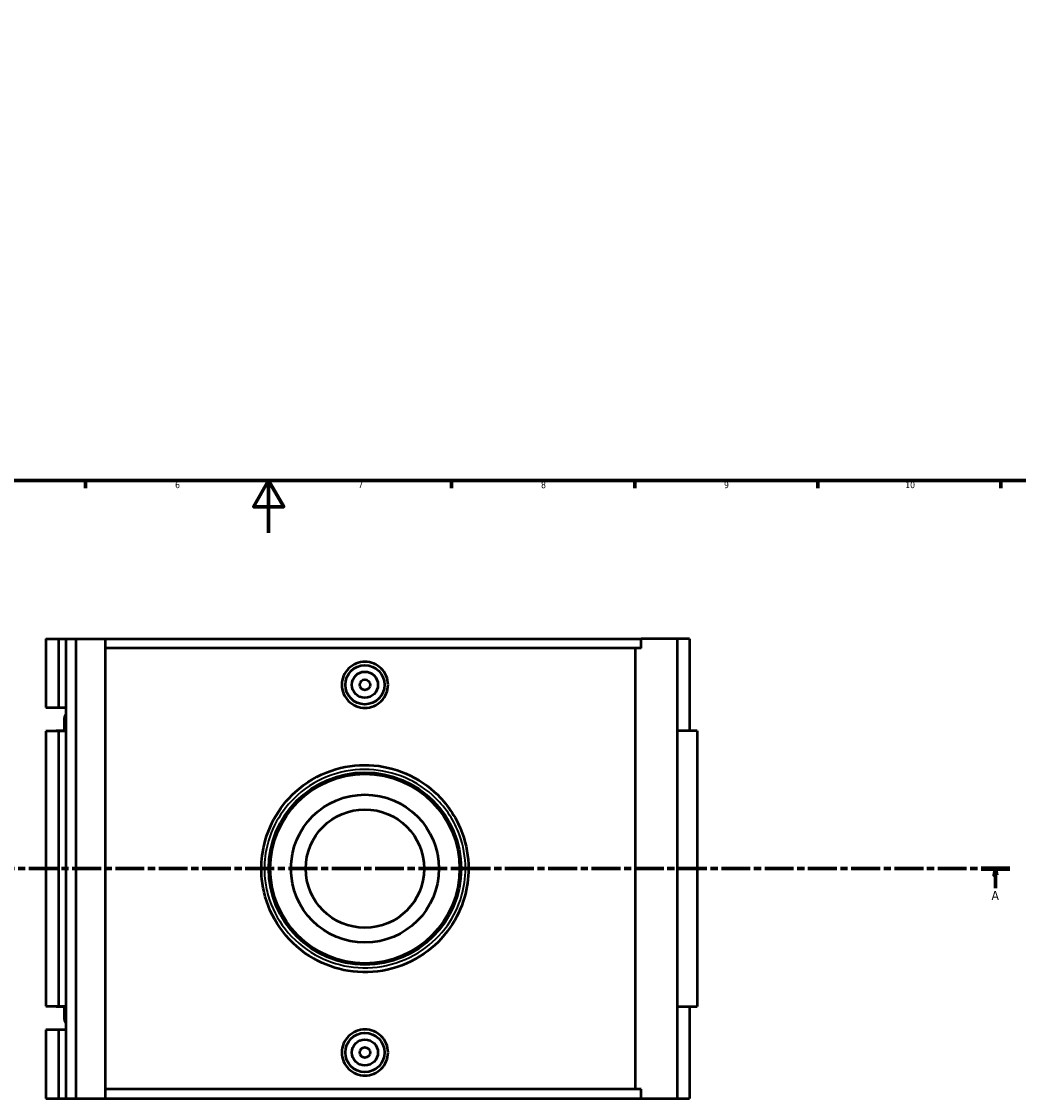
# Model space of a CAD drawing. Header units: millimetres. Extents: x -15 to 1106, y -217 to 1281.
# Tile 3 of 8: x 326 to 708, y -217 to 196. Entities that reach past the tile are written whole.
import ezdxf

# ---------------------------------------------------------------- set-up
doc = ezdxf.new("R2010")
doc.units = ezdxf.units.MM
doc.linetypes.add('CHAIN', pattern=[0.3543, 0.2362, -0.0295, 0.0591, -0.0295])
for name, color, linetype, lineweight in [('Border (ISO)', 7, 'Continuous', 70), ('Section Line (ISO)', 7, 'CHAIN', 70), ('Visible (ISO)', 7, 'Continuous', 50), ('Visible Narrow (ISO)', 7, 'Continuous', 35)]:
    doc.layers.add(name, color=color, linetype=linetype, lineweight=lineweight)
doc.styles.add('Label Text (ISO)', font='tahoma.ttf')
doc.styles.add('Note Text (ISO)', font='tahoma.ttf')

# ---------------------------------------------------------------- blocks, each defined once
blk = doc.blocks.new('Borders Default Border')
at = {"layer": 'Border (ISO)'}
for p, q in [((350.42, 20), (350.42, 17.1)), ((490.58, 20), (490.58, 17.1)), ((560.67, 20), (560.67, 17.1)), ((630.75, 20), (630.75, 17.1)), ((700.83, 20), (700.83, 17.1))]:
    blk.add_line(p, q, dxfattribs=at)
at = {"layer": 'Border (ISO)', "flags": 128}
for points in [[(20, 20), (20, 574), (821, 574), (821, 20), (20, 20)], [(420.5, 0), (420.5, 20), (414.73, 10), (426.27, 10), (420.5, 20)]]:
    blk.add_lwpolyline(points, dxfattribs=at)
at = {"layer": 'Border (ISO)', "color": 232, "true_color": 0xca0064, "char_height": 2.5, "attachment_point": 7, "style": 'Note Text (ISO)'}
for s, insert in [('6', (384.66, 17.05)), ('7', (454.77, 17.1)), ('8', (524.81, 17.04)), ('9', (594.88, 17.05)), ('10', (664.29, 17.05))]:
    blk.add_mtext(s, dxfattribs=dict(at, insert=insert))
blk = doc.blocks.new('2dTransSection0')
at = {"layer": 'Section Line (ISO)', "linetype": 'CHAIN', "ltscale": 46.781197}
blk.add_line((245.81, -128.6), (704.3, -128.6), dxfattribs=at)
at = {"layer": 'Section Line (ISO)', "linetype": 'Continuous', "lineweight": 140}
for p, q in [((245.81, -128.6), (256.79, -128.6)), ((693.32, -128.6), (704.3, -128.6))]:
    blk.add_line(p, q, dxfattribs=at)
at = {"layer": 'Section Line (ISO)', "linetype": 'Continuous'}
for p, q in [((251.3, -128.6), (250.8, -131.1)), ((250.8, -131.1), (251.8, -131.1)), ((251.3, -131.1), (251.3, -128.6)), ((251.8, -131.1), (251.3, -128.6)), ((251.3, -136.02), (251.3, -131.1)), ((698.81, -128.6), (698.31, -131.1)), ((698.31, -131.1), (699.31, -131.1)), ((698.81, -131.1), (698.81, -128.6)), ((699.31, -131.1), (698.81, -128.6)), ((698.81, -136.02), (698.81, -131.1))]:
    blk.add_line(p, q, dxfattribs=at)
at = {"layer": 'Section Line (ISO)', "linetype": 'Continuous', "flags": 128}
for points in [[(251.8, -131.1), (251.3, -128.6), (250.8, -131.1), (251.8, -131.1)], [(699.31, -131.1), (698.81, -128.6), (698.31, -131.1), (699.31, -131.1)]]:
    blk.add_lwpolyline(points, dxfattribs=at)
at = {"layer": 'Section Line (ISO)'}
for points in [[(251.8, -131.1), (251.3, -128.6), (250.8, -131.1), (251.8, -131.1)], [(699.31, -131.1), (698.81, -128.6), (698.31, -131.1), (699.31, -131.1)]]:
    blk.add_solid(points, dxfattribs=at)
at = {"layer": 'Section Line (ISO)', "char_height": 3.5, "attachment_point": 7, "style": 'Label Text (ISO)'}
for insert in [(249.81, -140.6), (697.32, -140.6)]:
    blk.add_mtext('A', dxfattribs=dict(at, insert=insert))

msp = doc.modelspace()

# ---------------------------------------------------------------- linework, layer by layer
at = {"layer": 'Visible (ISO)'}
for p, q in [((335.21, -40.6), (335.21, -66.9)), ((335.21, -40.6), (339.999, -40.6)), ((339.999, -40.6), (342.818, -40.6)), ((339.999, -40.6), (339.999, -66.9)), ((342.818, -40.6), (342.818, -66.9)), ((342.818, -40.6), (346.648, -40.6)), ((346.648, -40.6), (346.648, -216.6)), ((346.648, -40.6), (357.925, -40.6)), ((357.925, -40.6), (357.925, -216.6)), ((357.925, -40.6), (563.173, -40.6)), ((576.974, -40.6), (563.173, -40.6)), ((563.173, -44.12), (563.173, -40.6)), ((581.644, -40.6), (576.974, -40.6)), ((576.974, -40.6), (576.974, -216.6)), ((581.644, -40.6), (581.644, -75.8)), ((563.173, -44.12), (357.925, -44.12)), ((560.95, -213.08), (560.95, -44.12)), ((335.21, -66.9), (339.999, -66.9)), ((339.999, -66.9), (342.818, -66.9)), ((342.818, -66.9), (342.818, -69.545)), ((342.818, -69.545), (342.818, -73.255)), ((342.175, -71.4), (342.175, -75.8)), ((342.818, -73.255), (342.818, -75.9)), ((339.999, -75.9), (335.21, -75.9)), ((335.21, -75.9), (335.21, -181.3)), ((342.818, -75.8), (339.175, -75.8)), ((339.175, -75.8), (339.175, -75.9)), ((342.818, -75.9), (339.999, -75.9)), ((339.999, -75.9), (339.999, -181.3)), ((342.818, -75.9), (342.818, -181.3)), ((584.644, -75.8), (576.974, -75.8)), ((584.644, -75.8), (584.644, -181.4)), ((335.21, -181.3), (339.999, -181.3)), ((339.175, -181.3), (339.175, -181.4)), ((339.175, -181.4), (342.818, -181.4)), ((339.999, -181.3), (342.818, -181.3)), ((342.175, -181.4), (342.175, -185.8)), ((342.818, -181.3), (342.818, -183.945)), ((576.974, -181.4), (584.644, -181.4)), ((581.644, -181.4), (581.644, -216.6)), ((342.818, -183.945), (342.818, -187.655)), ((342.818, -187.655), (342.818, -190.3)), ((339.999, -190.3), (335.21, -190.3)), ((335.21, -190.3), (335.21, -216.6)), ((342.818, -190.3), (339.999, -190.3)), ((339.999, -190.3), (339.999, -216.6)), ((342.818, -190.3), (342.818, -216.6)), ((563.173, -213.08), (357.925, -213.08)), ((563.173, -216.6), (563.173, -213.08)), ((335.21, -216.6), (339.999, -216.6)), ((339.999, -216.6), (342.818, -216.6)), ((342.818, -216.6), (346.648, -216.6)), ((346.648, -216.6), (357.925, -216.6)), ((357.925, -216.6), (563.173, -216.6)), ((563.173, -216.6), (576.974, -216.6)), ((576.974, -216.6), (581.644, -216.6))]:
    msp.add_line(p, q, dxfattribs=at)
for centre, radius in [((457.37, -58.2), 7.5), ((457.37, -58.2), 5), ((457.37, -58.2), 2), ((457.37, -128.6), 36.826), ((457.37, -128.6), 36.26), ((457.37, -128.6), 28.328), ((457.37, -128.6), 22.662), ((457.37, -199), 7.5), ((457.37, -199), 5), ((457.37, -199), 2)]:
    msp.add_circle(centre, radius, dxfattribs=at)
for centre in [(345.175, -71.4), (345.175, -185.8)]:
    msp.add_arc(centre, 3, 141.79964, 218.20036, dxfattribs=at)
for points, knots in [([(466.213, -58.2), (466.213, -59.31), (465.989, -60.494), (465.083, -62.668), (464.399, -63.66), (462.827, -65.221), (461.834, -65.897), (459.659, -66.792), (458.478, -67.012), (456.263, -67.012), (455.082, -66.792), (452.907, -65.897), (451.914, -65.221), (450.342, -63.66), (449.658, -62.668), (448.752, -60.494), (448.528, -59.31), (448.528, -57.091), (448.751, -55.908), (449.657, -53.735), (450.339, -52.744), (451.91, -51.181), (452.904, -50.505), (455.08, -49.608), (456.262, -49.388), (458.479, -49.388), (459.661, -49.608), (461.837, -50.505), (462.831, -51.181), (464.402, -52.744), (465.084, -53.735), (465.99, -55.908), (466.213, -57.091), (466.213, -58.2)], [0, 0, 0, 0, 0.3330734, 0.3330734, 0.6661468, 0.6661468, 0.9983756, 0.9983756, 1.3306043, 1.3306043, 1.6628331, 1.6628331, 1.9950618, 1.9950618, 2.3281353, 2.3281353, 2.6612087, 2.6612087, 2.9939883, 2.9939883, 3.3267679, 3.3267679, 3.6592902, 3.6592902, 3.9918126, 3.9918126, 4.3243349, 4.3243349, 4.6568573, 4.6568573, 4.9896369, 4.9896369, 5.3224165, 5.3224165, 5.3224165, 5.3224165]), ([(497.03, -128.6), (497.03, -123.986), (496.214, -119.377), (492.64, -109.533), (489.402, -104.497), (481.752, -96.937), (477.605, -94.134), (468.65, -90.276), (463.863, -89.178), (454.103, -88.769), (449.137, -89.496), (439.398, -92.838), (434.696, -95.626), (427.441, -102.202), (424.655, -105.743), (420.39, -113.59), (418.917, -117.9), (417.667, -125.731), (417.568, -129.19), (418.149, -134.92), (418.589, -137.217), (420.591, -144.254), (422.864, -148.766), (429.085, -156.898), (433.139, -160.44), (441.817, -165.381), (446.319, -166.98), (455.914, -168.547), (461.018, -168.406), (470.934, -166.223), (475.723, -164.126), (483.81, -158.535), (487.199, -155.159), (492.382, -147.728), (494.283, -143.748), (496.507, -136.001), (497.03, -132.301), (497.03, -128.6)], [-36.1516121, -36.1516121, -36.1516121, -36.1516121, -34.8219818, -34.8219818, -33.115648, -33.115648, -31.6801063, -31.6801063, -30.2857417, -30.2857417, -28.8644518, -28.8644518, -27.3036509, -27.3036509, -26.0047914, -26.0047914, -24.7042845, -24.7042845, -23.7161237, -23.7161237, -23.0435324, -23.0435324, -21.599032, -21.599032, -20.0549864, -20.0549864, -18.6929359, -18.6929359, -17.2493932, -17.2493932, -15.7601615, -15.7601615, -14.3826671, -14.3826671, -13.1172842, -13.1172842, -12.0505374, -12.0505374, -12.0505374, -12.0505374]), ([(466.213, -199), (466.213, -200.109), (465.99, -201.292), (465.084, -203.465), (464.402, -204.456), (462.831, -206.019), (461.837, -206.695), (459.661, -207.592), (458.479, -207.812), (456.262, -207.812), (455.08, -207.592), (452.904, -206.695), (451.91, -206.019), (450.339, -204.456), (449.657, -203.465), (448.751, -201.292), (448.528, -200.109), (448.528, -199), (448.528, -197.89), (448.752, -196.706), (449.658, -194.531), (450.342, -193.54), (451.914, -191.978), (452.907, -191.303), (455.082, -190.408), (456.263, -190.188), (458.478, -190.188), (459.659, -190.408), (461.834, -191.303), (462.827, -191.978), (464.399, -193.54), (465.083, -194.531), (465.989, -196.706), (466.213, -197.89), (466.213, -199)], [2.6612087, 2.6612087, 2.6612087, 2.6612087, 2.9939883, 2.9939883, 3.3267679, 3.3267679, 3.6592902, 3.6592902, 3.9918126, 3.9918126, 4.3243349, 4.3243349, 4.6568573, 4.6568573, 4.9896369, 4.9896369, 5.3224165, 5.3224165, 5.3224165, 5.6554899, 5.6554899, 5.9885633, 5.9885633, 6.3207921, 6.3207921, 6.6530208, 6.6530208, 6.9852496, 6.9852496, 7.3174783, 7.3174783, 7.6505517, 7.6505517, 7.9836251, 7.9836251, 7.9836251, 7.9836251])]:
    msp.add_open_spline(points, degree=3, knots=knots, dxfattribs=at)
at = {"layer": 'Visible Narrow (ISO)'}
msp.add_line((495.976, -128.6), (497.026, -128.6), dxfattribs=at)
msp.add_open_spline([(495.877, -128.6), (495.877, -132.143), (495.37, -135.684), (493.21, -143.099), (491.364, -146.908), (486.332, -154.021), (483.042, -157.252), (475.189, -162.604), (470.54, -164.61), (460.912, -166.7), (455.956, -166.835), (446.64, -165.335), (442.269, -163.805), (433.843, -159.076), (429.907, -155.685), (423.867, -147.902), (421.66, -143.583), (419.716, -136.847), (419.288, -134.649), (418.724, -129.165), (418.821, -125.854), (420.034, -118.358), (421.465, -114.234), (425.605, -106.722), (428.311, -103.333), (435.355, -97.039), (439.92, -94.371), (449.376, -91.171), (454.198, -90.476), (463.674, -90.867), (468.322, -91.918), (477.017, -95.612), (481.043, -98.294), (488.471, -105.53), (491.615, -110.35), (495.085, -119.772), (495.877, -124.184), (495.877, -128.6)], degree=3, knots=[12.0505374, 12.0505374, 12.0505374, 12.0505374, 13.1172842, 13.1172842, 14.3826671, 14.3826671, 15.7601615, 15.7601615, 17.2493932, 17.2493932, 18.6929359, 18.6929359, 20.0549864, 20.0549864, 21.599032, 21.599032, 23.0435324, 23.0435324, 23.7161237, 23.7161237, 24.7042845, 24.7042845, 26.0047914, 26.0047914, 27.3036509, 27.3036509, 28.8644518, 28.8644518, 30.2857417, 30.2857417, 31.6801063, 31.6801063, 33.115648, 33.115648, 34.8219818, 34.8219818, 36.1516121, 36.1516121, 36.1516121, 36.1516121], dxfattribs=at)

# ---------------------------------------------------------------- block references
msp.add_blockref('Borders Default Border', (0, 0))
at = {"layer": 'Section Line (ISO)'}
msp.add_blockref('2dTransSection0', (0, 0), dxfattribs=at)

doc.saveas('drawing.dxf')
